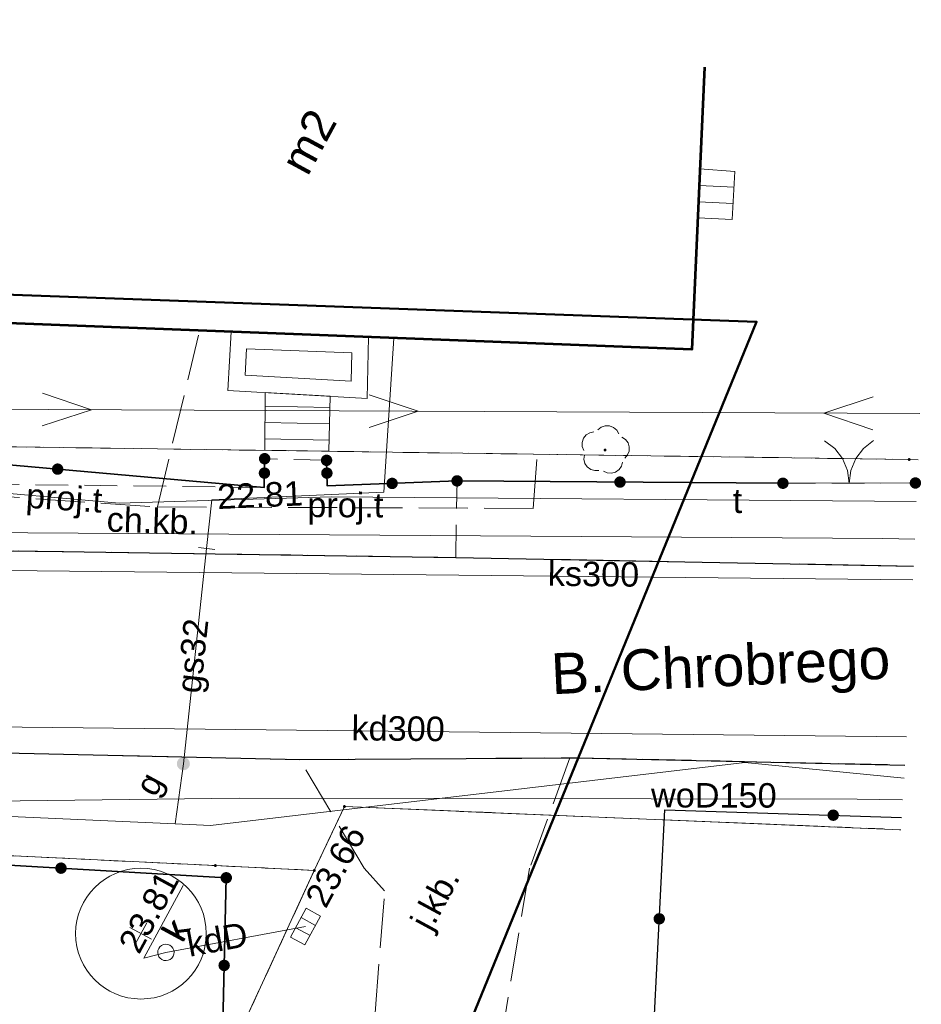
# Model space of a CAD drawing. Extents: x 5491056 to 5491224, y 5912897 to 5913097.
# Tile 16 of 16: x 5491197 to 5491224, y 5913067 to 5913097. Entities that reach past the tile are written whole.
import ezdxf
from ezdxf.enums import TextEntityAlignment as Align

# ---------------------------------------------------------------- set-up
doc = ezdxf.new("R2010")
doc.units = 0
for name, pattern in [('DGN Style 3', [2.568211, 1.834436, -0.733774]), ('PRZER1-1', [1, 0.5, -0.5]), ('PRZER2-1', [1.5, 1, -0.5]), ('PRZER3-1', [2, 1.5, -0.5])]:
    doc.linetypes.add(name, pattern=pattern)
doc.layers.get('0').update_dxf_attribs({"linetype": 'CONTINUOUS'})
doc.layers.add('AK_wymiary', color=7, linetype='CONTINUOUS')
for name, color, linetype, lineweight in [('GEPPGD', 7, 'CONTINUOUS', 18), ('GESBTO', 7, 'CONTINUOUS', 18), ('GESBZO', 7, 'CONTINUOUS', 50), ('GESBZO_O', 7, 'CONTINUOUS', 50), ('GESDZI', 7, 'CONTINUOUS', 18), ('GESKKL', 82, 'CONTINUOUS', 18), ('GESSCH', 7, 'CONTINUOUS', 18), ('GESUZY', 96, 'CONTINUOUS', 18), ('GSLKBR', 7, 'CONTINUOUS', 18), ('GSLKOG', 7, 'CONTINUOUS', 35), ('GSLKRW', 7, 'CONTINUOUS', 25), ('GSPRDL', 96, 'CONTINUOUS', 18), ('GSSKOA', 7, 'CONTINUOUS', 18), ('GSSKOA_O', 7, 'CONTINUOUS', 18), ('GSSKOD', 7, 'CONTINUOUS', 18), ('GSSKOD_O', 7, 'CONTINUOUS', 18), ('GTGTXT_O', 18, 'CONTINUOUS', 18), ('GULEPR', 1, 'CONTINUOUS', 18), ('GULGPR', 52, 'CONTINUOUS', 18), ('GULGPR_O', 52, 'CONTINUOUS', 18), ('GULKPR', 36, 'CONTINUOUS', 18), ('GULKPR_O', 36, 'CONTINUOUS', 18), ('GULTPR', 30, 'CONTINUOUS', 18), ('GULTPR_O', 30, 'CONTINUOUS', 18), ('GULWPR', 5, 'CONTINUOUS', 18), ('GULWPR_O', 5, 'CONTINUOUS', 18), ('GUPGZA', 52, 'CONTINUOUS', 18), ('GUPGZA_O', 52, 'CONTINUOUS', 18), ('GUPIWZ', 7, 'CONTINUOUS', 18), ('GUPIWZ_O', 7, 'CONTINUOUS', 18), ('GUPKKS', 36, 'CONTINUOUS', 18), ('GUPKSD', 36, 'CONTINUOUS', 18), ('GUPKSD_O', 36, 'CONTINUOUS', 18), ('GUPPRZ_O', 7, 'CONTINUOUS', 18), ('GUPZCP', 7, 'CONTINUOUS', 18), ('Zakres opracowania', 1, 'DGN Style 3', 50)]:
    doc.layers.add(name, color=color, linetype=linetype, lineweight=lineweight)
doc.layers.get('0').off()
doc.styles.add('Arial', font='arial.ttf')
doc.styles.add('GEO-INFO', font='arial.ttf')

# ---------------------------------------------------------------- blocks, each defined once
blk = doc.blocks.new('D_GSPRDL1')
blk.add_hatch(color=0).paths.add_polyline_path([(0, -0.045), (0.013906, -0.042798), (0.02645, -0.036406), (0.036406, -0.02645), (0.042798, -0.013906), (0.045, 0), (0.042798, 0.013906), (0.036406, 0.02645), (0.02645, 0.036406), (0.013906, 0.042798), (0, 0.045), (-0.013906, 0.042798), (-0.02645, 0.036406), (-0.036406, 0.02645), (-0.042798, 0.013906), (-0.045, 0), (-0.042798, -0.013906), (-0.036406, -0.02645), (-0.02645, -0.036406), (-0.013906, -0.042798)])
at = {"color": 0}
for points in [[(-0.324277, 0.563333), (-0.240553, 0.662679), (-0.127956, 0.727494), (0, 0.75), (0.127956, 0.727494), (0.240553, 0.662679), (0.324277, 0.563333)], [(-0.635969, -0.134326), (-0.70458, -0.024001), (-0.731429, 0.103115), (-0.713292, 0.231763), (-0.652348, 0.346501), (-0.55591, 0.433559), (-0.435555, 0.482485)], [(0.435555, 0.482485), (0.55591, 0.433559), (0.652348, 0.346501), (0.713292, 0.231763), (0.731429, 0.103115), (0.70458, -0.024001), (0.635969, -0.134326)], [(-0.068773, -0.646351), (-0.194901, -0.677512), (-0.324092, -0.663766), (-0.440839, -0.606763), (-0.531129, -0.513345), (-0.584125, -0.394725), (-0.593465, -0.265141)], [(0.593465, -0.265141), (0.584125, -0.394725), (0.531129, -0.513345), (0.440839, -0.606763), (0.324092, -0.663766), (0.194901, -0.677512), (0.068773, -0.646351)]]:
    blk.add_lwpolyline(points, dxfattribs=at)
blk = doc.blocks.new('D_GUPZCP1')
at = {"color": 0}
blk.add_lwpolyline([(0, 0.25), (0, -0.25)], dxfattribs=at)
blk = doc.blocks.new('D_GUPKSD1_1')
at = {"color": 0}
blk.add_lwpolyline([(0, 0.25), (0.064705, 0.241481), (0.125, 0.216506), (0.176777, 0.176777), (0.216506, 0.125), (0.241481, 0.064705), (0.25, 0), (0.241481, -0.064705), (0.216506, -0.125), (0.176777, -0.176777), (0.125, -0.216506), (0.064705, -0.241481), (0, -0.25), (-0.064705, -0.241481), (-0.125, -0.216506), (-0.176777, -0.176777), (-0.216506, -0.125), (-0.241481, -0.064705), (-0.25, 0), (-0.241481, 0.064705), (-0.216506, 0.125), (-0.176777, 0.176777), (-0.125, 0.216506), (-0.064705, 0.241481)], close=True, dxfattribs=at)
blk = doc.blocks.new('D_GUPKKS1')
at = {"color": 0}
blk.add_lwpolyline([(0.5, -0.25), (-0.5, -0.25), (-0.5, 0.25), (0.5, 0.25)], close=True, dxfattribs=at)
for points in [[(-0.175, -0.25), (-0.175, 0.25)], [(0.175, -0.25), (0.175, 0.25)]]:
    blk.add_lwpolyline(points, dxfattribs=at)
blk = doc.blocks.new('D_GUPGZA1')
blk.add_hatch(color=0).paths.add_polyline_path([(-0.2, 0), (-0.193185, -0.051764), (-0.173205, -0.1), (-0.141421, -0.141421), (-0.1, -0.173205), (-0.051764, -0.193185), (0, -0.2), (0.051764, -0.193185), (0.1, -0.173205), (0.141421, -0.141421), (0.173205, -0.1), (0.193185, -0.051764), (0.2, 0), (0.193185, 0.051764), (0.173205, 0.1), (0.141421, 0.141421), (0.1, 0.173205), (0.051764, 0.193185), (0, 0.2), (-0.051764, 0.193185), (-0.1, 0.173205), (-0.141421, 0.141421), (-0.173205, 0.1), (-0.193185, 0.051764)])
blk = doc.blocks.new('D_GUPIWZ1_1')
at = {"color": 0}
blk.add_lwpolyline([(0, 0.25), (0.064705, 0.241481), (0.125, 0.216506), (0.176777, 0.176777), (0.216506, 0.125), (0.241481, 0.064705), (0.25, 0), (0.241481, -0.064705), (0.216506, -0.125), (0.176777, -0.176777), (0.125, -0.216506), (0.064705, -0.241481), (0, -0.25), (-0.064705, -0.241481), (-0.125, -0.216506), (-0.176777, -0.176777), (-0.216506, -0.125), (-0.241481, -0.064705), (-0.25, 0), (-0.241481, 0.064705), (-0.216506, 0.125), (-0.176777, 0.176777), (-0.125, 0.216506), (-0.064705, 0.241481)], close=True, dxfattribs=at)
blk = doc.blocks.new('D_GEPPGD1_2')
blk.add_hatch(color=0).paths.add_polyline_path([(0, -0.045), (0.013906, -0.042798), (0.02645, -0.036406), (0.036406, -0.02645), (0.042798, -0.013906), (0.045, 0), (0.042798, 0.013906), (0.036406, 0.02645), (0.02645, 0.036406), (0.013906, 0.042798), (0, 0.045), (-0.013906, 0.042798), (-0.02645, 0.036406), (-0.036406, 0.02645), (-0.042798, 0.013906), (-0.045, 0), (-0.042798, -0.013906), (-0.036406, -0.02645), (-0.02645, -0.036406), (-0.013906, -0.042798)])
blk = doc.blocks.new('D_KOLO')
blk.add_hatch(color=0).paths.add_polyline_path([(-0.175, 0), (-0.169037, -0.045293), (-0.151554, -0.0875), (-0.123744, -0.123744), (-0.0875, -0.151554), (-0.045293, -0.169037), (0, -0.175), (0.045293, -0.169037), (0.0875, -0.151554), (0.123744, -0.123744), (0.151554, -0.0875), (0.169037, -0.045293), (0.175, 0), (0.169037, 0.045293), (0.151554, 0.0875), (0.123744, 0.123744), (0.0875, 0.151554), (0.045293, 0.169037), (0, 0.175), (-0.045293, 0.169037), (-0.0875, 0.151554), (-0.123744, 0.123744), (-0.151554, 0.0875), (-0.169037, 0.045293)])
blk = doc.blocks.new('D_GSLKOG1')
blk.add_hatch(color=0).paths.add_polyline_path([(-0.175, 0), (-0.169037, -0.045293), (-0.151554, -0.0875), (-0.123744, -0.123744), (-0.0875, -0.151554), (-0.045293, -0.169037), (0, -0.175), (0.045293, -0.169037), (0.0875, -0.151554), (0.123744, -0.123744), (0.151554, -0.0875), (0.169037, -0.045293), (0.175, 0), (0.169037, 0.045293), (0.151554, 0.0875), (0.123744, 0.123744), (0.0875, 0.151554), (0.045293, 0.169037), (0, 0.175), (-0.045293, 0.169037), (-0.0875, 0.151554), (-0.123744, 0.123744), (-0.151554, 0.0875), (-0.169037, 0.045293)])
blk = doc.blocks.new('D_GSLKBR1')
at = {"color": 0}
for points in [[(1.299038, 0.75), (1.06066, 0.43934), (0.75, 0.200962), (0.388229, 0.051111), (0, 0)], [(0, 0), (0.388229, -0.051111), (0.75, -0.200962), (1.06066, -0.43934), (1.299038, -0.75)]]:
    blk.add_lwpolyline(points, dxfattribs=at)
blk = doc.blocks.new('D_SUEP1')
at = {"color": 0}
blk.add_lwpolyline([(-0.75, -0.5), (0.75, 0), (-0.75, 0.5)], dxfattribs=at)

msp = doc.modelspace()

# ---------------------------------------------------------------- linework, layer by layer
at = {"layer": 'AK_wymiary', "color": 18, "linetype": 'Continuous', "lineweight": 20, "true_color": 0x000000}
for p, q in [((5491199.87849, 5913069.14477), (5491200.53779, 5913068.78724)), ((5491200.04187, 5913068.63578), (5491200.3994, 5913069.29507))]:
    msp.add_line(p, q, dxfattribs=at)
msp.add_circle((5491200.21804, 5913068.96064), 2, dxfattribs=at)
at = {"layer": 'GESBTO', "color": 252, "linetype": 'Continuous', "lineweight": 18, "true_color": 0x939598, "elevation": 10.18}
for points in [[(5491202.97439, 5913087.37217), (5491202.87566, 5913085.57865), (5491207.14454, 5913085.33572), (5491207.17626, 5913087.2111)], [(5491203.44661, 5913086.8537), (5491203.40234, 5913086.04948), (5491206.65341, 5913085.86447), (5491206.66806, 5913086.73021)]]:
    msp.add_lwpolyline(points, close=True, dxfattribs=at)
at = {"layer": 'GESBZO', "color": 252, "linetype": 'Continuous', "lineweight": 53, "true_color": 0x939598, "elevation": 10.18, "flags": 128}
msp.add_lwpolyline([(5491217.46316, 5913095.46643), (5491217.07706, 5913086.83157), (5491193.21754, 5913087.74617), (5491193.65702, 5913096.5344)], dxfattribs=at)
at = {"layer": 'GESDZI', "color": 251, "linetype": 'Continuous', "lineweight": 13, "true_color": 0x636466, "elevation": 10.22, "flags": 128}
for points in [[(5491185.06548, 5913096.91983), (5491184.18029, 5913084.02416), (5491223.72618, 5913083.46471), (5491223.99656, 5913083.45728)], [(5491223.99656, 5913083.45728), (5491223.72618, 5913083.46471), (5491184.18029, 5913084.02416), (5491166.41653, 5913084.30639), (5491155.7835, 5913084.66909), (5491150.6346, 5913084.84487), (5491143.48624, 5913085.08811)], [(5491142.76961, 5913074.60782), (5491151.05321, 5913073.89052), (5491162.67705, 5913073.0474), (5491174.41455, 5913072.3929), (5491202.49702, 5913071.04248), (5491205.52135, 5913070.89264), (5491206.44555, 5913072.84862), (5491223.46618, 5913072.13911)], [(5491223.46618, 5913072.13911), (5491206.44555, 5913072.84862), (5491205.52135, 5913070.89264), (5491192.32073, 5913042.22895), (5491186.57921, 5913029.83736), (5491206.07595, 5913021.78)]]:
    msp.add_lwpolyline(points, dxfattribs=at)
at = {"layer": 'GESDZI', "color": 251, "linetype": 'Continuous', "lineweight": 18, "true_color": 0x636466, "elevation": 10.22}
msp.add_lwpolyline([(5491202.49702, 5913071.04248), (5491174.41455, 5913072.3929), (5491173.7742, 5913042.11662), (5491179.52844, 5913042.11311), (5491192.32073, 5913042.22895), (5491205.52135, 5913070.89264)], close=True, dxfattribs=at)
at = {"layer": 'GESKKL', "color": 252, "linetype": 'PRZER3-1', "lineweight": 13, "true_color": 0x939598, "elevation": 10.06}
for points in [[(5491223.99656, 5913083.45728), (5491223.72618, 5913083.46471), (5491184.18029, 5913084.02416), (5491185.06548, 5913096.91983)], [(5491223.46618, 5913072.13911), (5491206.44555, 5913072.84862), (5491205.52135, 5913070.89264), (5491192.32073, 5913042.22895), (5491186.57921, 5913029.83736), (5491206.07595, 5913021.78)]]:
    msp.add_lwpolyline(points, dxfattribs=at)
at = {"layer": 'GESSCH', "color": 252, "linetype": 'Continuous', "lineweight": 18, "true_color": 0x939598, "elevation": 10.18}
for points in [[(5491217.25715, 5913090.85907), (5491218.31046, 5913090.80431), (5491218.39448, 5913092.27987), (5491217.32431, 5913092.36112)], [(5491204.00995, 5913083.74565), (5491205.97228, 5913083.71805), (5491206.00702, 5913085.40045), (5491204.01683, 5913085.51371)]]:
    msp.add_lwpolyline(points, close=True, dxfattribs=at)
for points in [[(5491218.36669, 5913091.79169), (5491217.30156, 5913091.85234)], [(5491218.33826, 5913091.2925), (5491217.27923, 5913091.3528)], [(5491205.99997, 5913085.05914), (5491204.01522, 5913085.10012)], [(5491205.98965, 5913084.55925), (5491204.01327, 5913084.60005)], [(5491205.97933, 5913084.05936), (5491204.01133, 5913084.09999)]]:
    msp.add_lwpolyline(points, dxfattribs=at)
at = {"layer": 'GESUZY', "color": 252, "linetype": 'PRZER1-1', "lineweight": 13, "true_color": 0x939598, "elevation": 10.08}
for points in [[(5491223.99656, 5913083.45728), (5491223.72618, 5913083.46471), (5491184.18029, 5913084.02416), (5491185.06548, 5913096.91983)], [(5491223.99656, 5913083.45728), (5491223.72618, 5913083.46471), (5491184.18029, 5913084.02416), (5491166.41653, 5913084.30639), (5491143.4862, 5913085.08765)], [(5491142.76961, 5913074.60782), (5491151.05321, 5913073.89052), (5491162.67705, 5913073.0474), (5491174.41455, 5913072.3929), (5491202.49702, 5913071.04248), (5491205.52135, 5913070.89264), (5491206.44555, 5913072.84862), (5491223.46618, 5913072.13911)], [(5491223.46618, 5913072.13911), (5491206.44555, 5913072.84862), (5491205.52135, 5913070.89264), (5491192.32073, 5913042.22895), (5491186.57921, 5913029.83736), (5491206.07595, 5913021.78)]]:
    msp.add_lwpolyline(points, dxfattribs=at)
at = {"layer": 'GESUZY', "color": 252, "linetype": 'PRZER1-1', "lineweight": 18, "true_color": 0x939598, "elevation": 10.08}
msp.add_lwpolyline([(5491202.49702, 5913071.04248), (5491174.41455, 5913072.3929), (5491173.7742, 5913042.11662), (5491179.52844, 5913042.11311), (5491192.32073, 5913042.22895), (5491205.52135, 5913070.89264)], close=True, dxfattribs=at)
at = {"layer": 'GSLKBR', "color": 252, "linetype": 'Continuous', "lineweight": 18, "true_color": 0x939598, "elevation": 10.18}
msp.add_lwpolyline([(5491223.91708, 5913082.7469), (5491219.86281, 5913082.73859)], dxfattribs=at)
at = {"layer": 'GSLKOG', "color": 251, "linetype": 'Continuous', "lineweight": 35, "true_color": 0x636466, "elevation": 10.18}
for points in [[(5491191.34736, 5913083.73211), (5491203.99153, 5913082.60885), (5491204.00294, 5913083.48997)], [(5491205.89853, 5913083.44033), (5491205.9172, 5913082.65665), (5491209.89131, 5913082.81081)], [(5491219.86281, 5913082.73859), (5491209.89131, 5913082.81081)], [(5491202.82914, 5913070.66899), (5491162.76495, 5913072.99972)], [(5491202.69954, 5913065.30792), (5491202.82914, 5913070.66899)]]:
    msp.add_lwpolyline(points, dxfattribs=at)
at = {"layer": 'GSLKOG', "color": 251, "linetype": 'Continuous', "lineweight": 30, "true_color": 0x636466, "elevation": 10.18, "flags": 128}
for points in [[(5491223.96685, 5913082.74524), (5491223.91708, 5913082.7469)], [(5491215.90827, 5913066.08233), (5491216.25026, 5913072.74598), (5491223.49109, 5913072.51779)]]:
    msp.add_lwpolyline(points, dxfattribs=at)
at = {"layer": 'GSLKRW', "color": 252, "linetype": 'Continuous', "lineweight": 30, "true_color": 0x939598, "elevation": 10.18, "flags": 128}
for points in [[(5491143.30595, 5913082.45153), (5491146.78079, 5913082.25303), (5491163.01279, 5913081.48803), (5491182.97841, 5913080.83564), (5491197.80879, 5913080.6501), (5491209.84915, 5913080.46752), (5491223.86074, 5913080.2028)], [(5491142.89126, 5913076.38684), (5491147.46833, 5913076.09949), (5491149.57648, 5913076.01612), (5491165.64074, 5913075.28146), (5491172.76609, 5913074.98242), (5491183.9241, 5913074.72873), (5491194.68, 5913074.51981), (5491205.07727, 5913074.28578), (5491213.56499, 5913074.34263), (5491223.59637, 5913074.11783)]]:
    msp.add_lwpolyline(points, dxfattribs=at)
at = {"layer": 'GSSKOA', "color": 252, "linetype": 'PRZER3-1', "lineweight": 13, "true_color": 0x939598, "elevation": 10.18}
for points in [[(5491223.86074, 5913080.2028), (5491209.84915, 5913080.46752), (5491197.80879, 5913080.6501), (5491182.97841, 5913080.83564), (5491163.01279, 5913081.48803), (5491146.78079, 5913082.25303), (5491143.30595, 5913082.45153)], [(5491142.89126, 5913076.38684), (5491147.46833, 5913076.09949), (5491149.57648, 5913076.01612), (5491165.64074, 5913075.28146), (5491172.76609, 5913074.98242), (5491183.9241, 5913074.72873), (5491194.68, 5913074.51981), (5491205.07727, 5913074.28578), (5491213.56499, 5913074.34263), (5491223.59637, 5913074.11783)]]:
    msp.add_lwpolyline(points, dxfattribs=at)
at = {"layer": 'GSSKOA', "color": 252, "linetype": 'PRZER3-1', "lineweight": 18, "true_color": 0x939598, "elevation": 10.18}
msp.add_lwpolyline([(5491205.07491, 5913074.28583), (5491213.34138, 5913074.34193), (5491212.11021, 5913070.95981), (5491210.97223, 5913064.05755), (5491207.22961, 5913064.54004), (5491207.67531, 5913070.27061), (5491207.04952, 5913070.96262)], close=True, dxfattribs=at)
at = {"layer": 'GSSKOD', "color": 252, "linetype": 'PRZER2-1', "lineweight": 13, "true_color": 0x939598, "elevation": 10.18}
for points in [[(5491163.01279, 5913081.48803), (5491182.97841, 5913080.83564), (5491197.80879, 5913080.6501), (5491209.84915, 5913080.46752), (5491209.89131, 5913082.81081), (5491205.9172, 5913082.65665), (5491205.89853, 5913083.44033), (5491204.00294, 5913083.48997), (5491203.99153, 5913082.60885), (5491192.79161, 5913082.74431), (5491192.84147, 5913083.57045), (5491187.51557, 5913083.67157), (5491187.5335, 5913082.86554), (5491175.88303, 5913083.17707), (5491175.90223, 5913083.48518), (5491174.77274, 5913083.56303), (5491174.74327, 5913083.21499), (5491169.06605, 5913083.3815)], [(5491209.84915, 5913080.46752), (5491209.89131, 5913082.81081), (5491219.86281, 5913082.73859), (5491223.91708, 5913082.7469), (5491223.96685, 5913082.74524)], [(5491223.86074, 5913080.2028), (5491209.84915, 5913080.46752)]]:
    msp.add_lwpolyline(points, dxfattribs=at)
at = {"layer": 'GULEPR', "color": 252, "linetype": 'Continuous', "lineweight": 13, "true_color": 0x939598, "elevation": 10.14, "flags": 128}
for points in [[(5491143.58695, 5913086.56103), (5491156.55052, 5913085.23602), (5491192.95257, 5913085.01223), (5491224.05557, 5913084.87103)], [(5491223.89525, 5913081.02976), (5491222.91882, 5913081.05291), (5491193.66728, 5913081.23766), (5491184.57193, 5913081.40467), (5491157.68608, 5913082.34164), (5491147.55381, 5913082.78657), (5491143.35307, 5913083.14061)]]:
    msp.add_lwpolyline(points, dxfattribs=at)
at = {"layer": 'GULGPR', "color": 252, "linetype": 'Continuous', "lineweight": 18, "true_color": 0x939598, "elevation": 10.14}
for points in [[(5491207.95474, 5913087.18126), (5491207.64913, 5913082.46255), (5491202.38836, 5913082.23486), (5491202.22713, 5913080.74285)], [(5491202.22713, 5913080.74285), (5491201.51558, 5913074.15814)], [(5491201.51558, 5913074.15814), (5491201.26136, 5913072.31889)]]:
    msp.add_lwpolyline(points, dxfattribs=at)
at = {"layer": 'GULGPR', "color": 252, "linetype": 'Continuous', "lineweight": 13, "true_color": 0x939598, "elevation": 10.14, "flags": 128}
msp.add_lwpolyline([(5491151.80561, 5913075.44368), (5491173.91046, 5913073.54219), (5491176.54201, 5913073.42449), (5491201.26136, 5913072.31889), (5491202.34278, 5913072.27052), (5491218.6977, 5913074.20042), (5491223.57011, 5913073.71861)], dxfattribs=at)
at = {"layer": 'GULKPR', "color": 252, "linetype": 'Continuous', "lineweight": 13, "true_color": 0x939598, "elevation": 10.14, "flags": 128}
for points in [[(5491223.8431, 5913079.78005), (5491191.07239, 5913080.11942)], [(5491187.23973, 5913075.38034), (5491223.64301, 5913074.9857)]]:
    msp.add_lwpolyline(points, dxfattribs=at)
at = {"layer": 'GULKPR', "color": 252, "linetype": 'Continuous', "lineweight": 18, "true_color": 0x939598, "elevation": 10.14}
msp.add_lwpolyline([(5491205.2563, 5913069.1774), (5491200.98124, 5913068.38639)], dxfattribs=at)
at = {"layer": 'GULTPR', "color": 252, "linetype": 'PRZER3-1', "lineweight": 18, "true_color": 0x939598, "elevation": 10.14}
for points in [[(5491195.00396, 5913082.39775), (5491200.72321, 5913082.01507), (5491201.98093, 5913087.27116)], [(5491200.72321, 5913082.01507), (5491212.22139, 5913081.96813), (5491212.33795, 5913083.58854)]]:
    msp.add_lwpolyline(points, dxfattribs=at)
at = {"layer": 'GULTPR', "color": 252, "linetype": 'Continuous', "lineweight": 13, "true_color": 0x939598, "elevation": 10.14, "flags": 128}
msp.add_lwpolyline([(5491223.94335, 5913082.18221), (5491206.0426, 5913082.32359), (5491199.5527, 5913082.12426), (5491194.44845, 5913082.57956)], dxfattribs=at)
at = {"layer": 'GULWPR', "color": 252, "linetype": 'Continuous', "lineweight": 13, "true_color": 0x939598, "elevation": 10.14, "flags": 128}
msp.add_lwpolyline([(5491223.52663, 5913073.05789), (5491222.13564, 5913073.06916), (5491203.22094, 5913073.10601), (5491186.4562, 5913072.90556)], dxfattribs=at)
at = {"layer": 'GUPPRZ_O', "color": 252, "linetype": 'Continuous', "lineweight": 13, "true_color": 0x939598, "elevation": 10.8, "flags": 128}
msp.add_lwpolyline([(5491200.98124, 5913068.38639), (5491200.30897, 5913068.21427), (5491201.51027, 5913070.4295)], dxfattribs=at)
at = {"layer": 'Zakres opracowania', "color": 252, "linetype": 'Continuous', "ltscale": 0.5, "true_color": 0x939598, "flags": 128}
msp.add_lwpolyline([(5491198.2011, 5913036.68182), (5491219.05889, 5913087.67773), (5491167.67323, 5913089.54156), (5491165.22948, 5913036.12117)], close=True, dxfattribs=at)

# ---------------------------------------------------------------- block references
at = {"layer": 'GEPPGD', "color": 252, "linetype": 'Continuous', "lineweight": 18, "true_color": 0x939598, "rotation": 61.5294752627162}
for p in [(5491223.72618, 5913083.46471, 10.24), (5491206.44555, 5913072.84862, 10.24), (5491202.49702, 5913071.04248, 10.24), (5491205.52135, 5913070.89264, 10.24)]:
    msp.add_blockref('D_GEPPGD1_2', p, dxfattribs=at)
at = {"layer": 'GSLKBR', "color": 252, "linetype": 'Continuous', "lineweight": 18, "true_color": 0x939598, "rotation": 90.11737753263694}
msp.add_blockref('D_GSLKBR1', (5491221.88995, 5913082.74275, 10.18), dxfattribs=at)
at = {"layer": 'GSLKOG', "color": 252, "linetype": 'Continuous', "lineweight": 35, "true_color": 0x939598}
for p, rotation in [((5491204.00294, 5913083.48997, 10.18), 89.25773268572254), ((5491205.89853, 5913083.44033, 10.18), 271.3650143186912), ((5491209.89131, 5913082.81081, 10.18), 2.221455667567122), ((5491209.89131, 5913082.81081, 10.18), 179.5850627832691), ((5491219.86281, 5913082.73859, 10.18), 179.5850627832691), ((5491223.91708, 5913082.7469, 10.18), 178.0945264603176), ((5491202.82914, 5913070.66899, 10.18), 176.6705683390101), ((5491202.82914, 5913070.66899, 10.18), 88.61514612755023)]:
    msp.add_blockref('D_GSLKOG1', p, dxfattribs=dict(at, rotation=rotation))
at = {"layer": 'GSLKOG', "color": 251, "linetype": 'Continuous', "lineweight": 35, "true_color": 0x636466}
for p, rotation in [((5491197.66945, 5913083.17048, 10.18), 354.9233758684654), ((5491197.66945, 5913083.17048, 10.18), 354.9233758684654), ((5491203.99723, 5913083.04941, 10.18), 89.2577326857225), ((5491203.99723, 5913083.04941, 10.18), 89.2577326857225), ((5491205.90786, 5913083.04849, 10.18), 271.3650143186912), ((5491205.90786, 5913083.04849, 10.18), 271.3650143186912), ((5491207.90425, 5913082.73373, 10.18), 2.221455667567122), ((5491207.90425, 5913082.73373, 10.18), 2.221455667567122), ((5491214.87706, 5913082.7747, 10.18), 179.5850627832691), ((5491214.87706, 5913082.7747, 10.18), 179.5850627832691), ((5491221.40196, 5913072.58363, 10.18), 358.1949787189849), ((5491221.40196, 5913072.58363, 10.18), 358.1949787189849), ((5491197.77173, 5913070.9632, 10.18), 176.67056833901), ((5491197.77173, 5913070.9632, 10.18), 176.67056833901), ((5491216.07927, 5913069.41415, 10.18), 87.06204142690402), ((5491216.07927, 5913069.41415, 10.18), 87.06204142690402), ((5491202.76434, 5913067.98845, 10.18), 88.61514612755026), ((5491202.76434, 5913067.98845, 10.18), 88.61514612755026)]:
    msp.add_blockref('D_KOLO', p, dxfattribs=dict(at, rotation=rotation))
at = {"layer": 'GSPRDL', "color": 252, "linetype": 'Continuous', "lineweight": 18, "true_color": 0x939598, "rotation": 61.5294752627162}
msp.add_blockref('D_GSPRDL1', (5491214.41927, 5913083.75555, 10.12), dxfattribs=at)
at = {"layer": 'GULEPR', "color": 252, "linetype": 'Continuous', "lineweight": 18, "true_color": 0x939598}
for p, rotation in [((5491197.95252, 5913084.98953, 10.14), 359.7398945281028), ((5491207.95242, 5913084.94413, 10.14), 359.7398945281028), ((5491221.86837, 5913084.88096, 10.14), 179.7398945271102)]:
    msp.add_blockref('D_SUEP1', p, dxfattribs=dict(at, rotation=rotation))
at = {"layer": 'GUPGZA', "color": 252, "linetype": 'Continuous', "lineweight": 18, "true_color": 0x939598, "rotation": 83.83249175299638}
msp.add_blockref('D_GUPGZA1', (5491201.51558, 5913074.15814, 10.16), dxfattribs=at)
at = {"layer": 'GUPIWZ', "color": 252, "linetype": 'Continuous', "lineweight": 18, "true_color": 0x939598, "rotation": 61.5294752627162}
msp.add_blockref('D_GUPIWZ1_1', (5491200.98124, 5913068.38639, 10.18), dxfattribs=at)
at = {"layer": 'GUPKKS', "color": 252, "linetype": 'Continuous', "lineweight": 18, "true_color": 0x939598, "rotation": 61.5294752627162}
msp.add_blockref('D_GUPKKS1', (5491205.2563, 5913069.1774, 10.16), dxfattribs=at)
at = {"layer": 'GUPKSD', "color": 252, "linetype": 'Continuous', "lineweight": 18, "true_color": 0x939598, "rotation": 61.5294752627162}
msp.add_blockref('D_GUPKSD1_1', (5491200.98124, 5913068.38639, 10.16), dxfattribs=at)
at = {"layer": 'GUPZCP', "color": 252, "linetype": 'Continuous', "lineweight": 18, "true_color": 0x939598, "rotation": 263.3102331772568}
msp.add_blockref('D_GUPZCP1', (5491202.22713, 5913080.74285, 10.16), dxfattribs=at)

# ---------------------------------------------------------------- texts
at = {"layer": 'GESBZO_O', "color": 252, "linetype": 'Continuous', "lineweight": 0, "true_color": 0x939598, "style": 'Arial'}
msp.add_text('m2', height=1, rotation=61.529475, dxfattribs=at).set_placement((5491205.78009, 5913092.95212), align=Align.CENTER)
at = {"layer": 'GSSKOA_O', "color": 252, "linetype": 'Continuous', "lineweight": 0, "true_color": 0x939598, "style": 'Arial'}
msp.add_text('j.kb.', height=0.75, rotation=61.529475, dxfattribs=at).set_placement((5491209.54582, 5913069.8421), align=Align.CENTER)
at = {"layer": 'GSSKOD_O', "color": 252, "linetype": 'Continuous', "lineweight": 0, "true_color": 0x939598, "style": 'Arial'}
msp.add_text('ch.kb.', height=0.75, rotation=358.094524, dxfattribs=at).set_placement((5491200.55553, 5913081.21608), align=Align.CENTER)
at = {"layer": 'GTGTXT_O', "color": 252, "linetype": 'Continuous', "lineweight": 0, "true_color": 0x939598, "style": 'GEO-INFO'}
msp.add_text('B. Chrobrego', height=1.25, rotation=2.667585, dxfattribs=at).set_placement((5491212.73708, 5913077.5305), align=Align.TOP_LEFT)
at = {"layer": 'GULGPR_O', "color": 252, "linetype": 'Continuous', "lineweight": 0, "true_color": 0x939598, "style": 'Arial'}
msp.add_text('gs32', height=0.75, rotation=83.832492, dxfattribs=at).set_placement((5491202.16314, 5913077.41897), align=Align.CENTER)
at = {"layer": 'GULKPR_O', "color": 252, "linetype": 'Continuous', "lineweight": 0, "true_color": 0x939598, "style": 'Arial'}
for s, rotation, p in [('ks300', 359.406678, (5491214.06328, 5913079.58783)), ('kd300', 359.378886, (5491208.08519, 5913074.86086))]:
    msp.add_text(s, height=0.75, rotation=rotation, dxfattribs=at).set_placement(p, align=Align.CENTER)
at = {"layer": 'GULKPR_O', "color": 251, "linetype": 'Continuous', "lineweight": 0, "true_color": 0x636466, "style": 'Arial'}
msp.add_text('kdD', height=0.75, rotation=10.482776, dxfattribs=at).set_placement((5491202.61709, 5913068.41819), align=Align.CENTER)
at = {"layer": 'GULTPR_O', "color": 252, "linetype": 'Continuous', "lineweight": 0, "true_color": 0x939598, "style": 'Arial'}
for s, rotation, p in [('proj.t', 356.171969, (5491197.84399, 5913081.91359)), ('proj.t', 359.76611, (5491206.4711, 5913081.69812)), ('t', 359.547489, (5491218.47238, 5913081.82928))]:
    msp.add_text(s, height=0.75, rotation=rotation, dxfattribs=at).set_placement(p, align=Align.CENTER)
at = {"layer": 'GULWPR_O', "color": 252, "linetype": 'Continuous', "lineweight": 0, "true_color": 0x939598, "style": 'Arial'}
msp.add_text('woD150', height=0.75, rotation=359.888398, dxfattribs=at).set_placement((5491217.74795, 5913072.81739), align=Align.CENTER)
at = {"layer": 'GUPGZA_O', "color": 252, "linetype": 'Continuous', "lineweight": 0, "true_color": 0x939598, "style": 'Arial'}
msp.add_text('g', height=0.75, rotation=61.529475, dxfattribs=at).set_placement((5491200.93829, 5913073.61802), align=Align.RIGHT)
at = {"layer": 'GUPIWZ_O', "color": 251, "linetype": 'Continuous', "lineweight": 0, "true_color": 0x636466, "style": 'Arial'}
msp.add_text('k', height=0.75, rotation=61.529475, dxfattribs=at).set_placement((5491201.75445, 5913069.12398), align=Align.RIGHT)
at = {"layer": 'GUPKSD_O', "color": 252, "linetype": 'Continuous', "lineweight": 0, "true_color": 0x939598, "style": 'Arial'}
msp.add_text('k', height=0.75, rotation=61.529475, dxfattribs=at).set_placement((5491201.72488, 5913069.1152), align=Align.RIGHT)
at = {"layer": 'GUPPRZ_O', "color": 251, "linetype": 'Continuous', "lineweight": 0, "true_color": 0x636466, "style": 'Arial'}
for s, rotation, p in [('22.81', 2.478303, (5491202.56865, 5913081.94891)), ('23.66', 61.529475, (5491205.87182, 5913069.69679)), ('23.81', 61.529475, (5491200.15733, 5913068.2965))]:
    msp.add_text(s, height=0.75, rotation=rotation, dxfattribs=at).set_placement(p)

doc.saveas('drawing.dxf')
